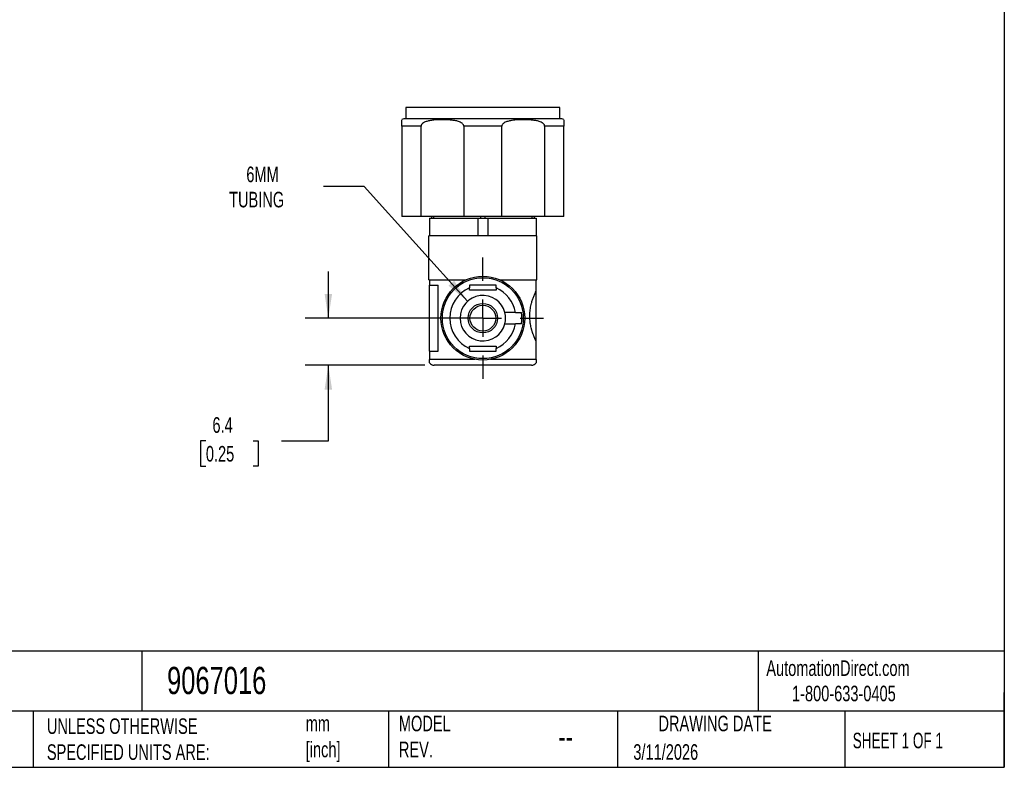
# Model space of a CAD drawing. Header units: millimetres. Extents: x 6 to 273, y 6 to 210.
# Tile 2 of 3: x 139 to 273, y 6 to 108. Entities that reach past the tile are written whole.
import ezdxf

# ---------------------------------------------------------------- set-up
doc = ezdxf.new("R2010")
doc.units = ezdxf.units.MM
doc.linetypes.add('SLD-Center', pattern=[19.05, 15.24, -1.27, 1.27, -1.27])
doc.linetypes.add('SLD-Solid', pattern=[0])
doc.layers.add('CENTER', color=40, linetype='SLD-Center')
doc.layers.add('DIMENSIONS', color=140, linetype='SLD-Solid', lineweight=25)
doc.layers.add('TEXT', color=140, linetype='SLD-Solid', lineweight=25)
doc.styles.add('SLDTEXTSTYLE0', font='TXT', dxfattribs={"width": 0.7})
doc.styles.add('SLDTEXTSTYLE1', font='TXT', dxfattribs={"width": 0.65})
doc.dimstyles.new('SLDDIMSTYLE2', dxfattribs={"dimtxt": 2.158008, "dimasz": 3.302, "dimexe": 0, "dimexo": 0.0625, "dimgap": 0.539502, "dimtad": 0, "dimtih": 1, "dimtoh": 1, "dimdec": 1, "dimrnd": 1e-09, "dimzin": 12, "dimdsep": 46, "dimtxsty": 'SLDTEXTSTYLE0', "dimsah": 1, "dimcen": 0.09, "dimadec": 0, "dimazin": 3, "dimtfac": 1, "dimtdec": 1, "dimtmove": 0, "dimatfit": 0, "dimfxl": 0, "dimfrac": 2, "dimtolj": 1, "dimtzin": 12, "dimarcsym": 0})
doc.dimstyles.new('SLDDIMSTYLE5', dxfattribs={"dimtxt": 2.158008, "dimasz": 3.302, "dimexe": 0, "dimexo": 0.0625, "dimgap": 0.539502, "dimtad": 0, "dimtih": 1, "dimtoh": 1, "dimdec": 1, "dimrnd": 1e-09, "dimzin": 12, "dimdsep": 46, "dimtxsty": 'SLDTEXTSTYLE0', "dimsah": 1, "dimcen": 0, "dimadec": 0, "dimazin": 3, "dimtfac": 1, "dimtdec": 1, "dimtofl": 0, "dimtmove": 0, "dimatfit": 3, "dimfxl": 0, "dimfrac": 2, "dimtolj": 1, "dimtzin": 12, "dimarcsym": 0})

# ---------------------------------------------------------------- blocks, each defined once
blk = doc.blocks.new('_D_5')
at = {"layer": 'DIMENSIONS'}
for p, q in [((181.14, 67.39), (181.14, 73.74)), ((200.88, 67.39), (177.97, 67.39)), ((194.28, 60.99), (177.97, 60.99)), ((181.14, 50.72), (181.14, 60.99)), ((164.49, 50.72), (163.76, 50.72)), ((163.76, 50.72), (163.76, 47.29)), ((170.9, 50.72), (171.62, 50.72)), ((171.62, 50.72), (171.62, 47.29)), ((174.79, 50.72), (181.14, 50.72)), ((163.76, 47.29), (164.49, 47.29)), ((171.62, 47.29), (170.9, 47.29))]:
    blk.add_line(p, q, dxfattribs=at)
for points in [[(181.14, 67.39), (181.65, 70.69), (180.63, 70.69)], [(181.14, 60.99), (180.63, 57.68), (181.65, 57.68)]]:
    blk.add_solid(points, dxfattribs=at)
at = {"layer": 'DIMENSIONS', "char_height": 2.117, "attachment_point": 1, "style": 'SLDTEXTSTYLE0'}
for s, insert in [('6.4', (165.38, 53.93)), ('0.25', (164.49, 50.02))]:
    blk.add_mtext(s, dxfattribs=dict(at, insert=insert))
blk = doc.blocks.new('_D_6')
at = {"layer": 'DIMENSIONS'}
for p, q in [((186.03, 85.26), (180.47, 85.26)), ((200.07, 69.69), (186.03, 85.26))]:
    blk.add_line(p, q, dxfattribs=at)
blk.add_solid([(200.07, 69.69), (198.24, 72.48), (197.48, 71.8)], dxfattribs=at)
at = {"layer": 'DIMENSIONS', "char_height": 2.117, "attachment_point": 1, "style": 'SLDTEXTSTYLE0'}
for s, insert in [('6MM', (169.99, 87.99)), ('TUBING', (167.65, 84.56))]:
    blk.add_mtext(s, dxfattribs=dict(at, insert=insert))
blk = doc.blocks.new('SW_CENTERMARKSYMBOL_2')
at = {"layer": 'CENTER', "color": 0}
for p, q in [((0, 5.08), (0, 8.24)), ((0, 0), (0, 2.54)), ((-5.08, 0), (-8.24, 0)), ((0, 0), (-2.54, 0)), ((0, 0), (0, -2.54)), ((0, 0), (2.54, 0)), ((5.08, 0), (8.24, 0)), ((0, -5.08), (0, -8.24))]:
    blk.add_line(p, q, dxfattribs=at)

msp = doc.modelspace()

# ---------------------------------------------------------------- linework, layer by layer
for p, q in [((191.67, 96), (191.67, 94.5)), ((202.15, 96), (191.67, 96)), ((212.63, 96), (202.15, 96)), ((212.63, 94.5), (212.63, 96)), ((202.15, 94.5), (191.65, 94.5)), ((212.65, 94.5), (202.15, 94.5)), ((193.74, 93.5), (191.15, 93.5)), ((191.15, 93.5), (191.15, 81.2)), ((193.74, 81.2), (193.74, 93.5)), ((204.74, 93.5), (199.55, 93.5)), ((199.55, 93.5), (199.55, 81.2)), ((204.74, 81.2), (204.74, 93.5)), ((213.15, 93.5), (210.55, 93.5)), ((210.55, 93.5), (210.55, 81.2)), ((213.15, 81.2), (213.15, 93.5)), ((193.74, 81.2), (191.15, 81.2)), ((199.55, 81.2), (193.74, 81.2)), ((194.9, 80.99), (194.9, 78.59)), ((194.9, 80.99), (201.45, 80.99)), ((195.15, 81.2), (195.15, 80.99)), ((195.47, 80.99), (195.47, 81.2)), ((204.74, 81.2), (199.55, 81.2)), ((201.45, 80.99), (201.45, 78.59)), ((201.45, 80.99), (202.84, 80.99)), ((201.82, 81.2), (201.82, 80.99)), ((202.47, 80.99), (202.47, 81.2)), ((202.84, 80.99), (202.84, 78.59)), ((202.84, 80.99), (209.4, 80.99)), ((210.55, 81.2), (204.74, 81.2)), ((208.82, 81.2), (208.82, 80.99)), ((209.15, 80.99), (209.15, 81.2)), ((209.4, 80.99), (209.4, 78.59)), ((213.15, 81.2), (210.55, 81.2)), ((209.5, 78.59), (194.8, 78.59)), ((194.8, 75.59), (194.8, 78.59)), ((209.5, 75.59), (209.5, 78.59)), ((194.8, 72.59), (194.8, 75.59)), ((209.5, 72.59), (209.5, 75.59)), ((194.8, 72.59), (199.81, 72.59)), ((194.9, 72.59), (194.9, 71.89)), ((204.48, 72.59), (209.5, 72.59)), ((209.4, 71.13), (209.4, 72.59)), ((194.9, 71.89), (196.09, 71.89)), ((194.9, 62.89), (194.9, 71.89)), ((196.09, 62.89), (196.09, 71.89)), ((200.35, 71.19), (200.35, 71.51)), ((203.95, 71.19), (200.35, 71.19)), ((203.95, 71.51), (203.95, 71.19)), ((209.4, 64.24), (209.4, 71.13)), ((206.58, 68.14), (205.15, 68.14)), ((205.15, 66.64), (206.58, 66.64)), ((200.35, 63.59), (203.95, 63.59)), ((200.35, 63.26), (200.35, 63.59)), ((203.95, 63.59), (203.95, 63.26)), ((209.4, 61.79), (209.4, 64.24)), ((194.9, 62.89), (194.9, 61.79)), ((194.9, 62.89), (196.09, 62.89)), ((201.08, 61.79), (194.9, 61.79)), ((209.4, 61.79), (203.21, 61.79)), ((208.75, 60.99), (195.55, 60.99))]:
    msp.add_line(p, q)
for radius in [5.7, 5.5, 2, 1.75]:
    msp.add_circle((202.15, 67.39), radius)
for centre, radius, start, end in [((191.65, 93.5), 1, 90, 119.9907), ((212.65, 93.5), 1, 59.9907, 90), ((202.15, 67.39), 4.5, 113.5782, 246.4218), ((202.15, 67.39), 4.5, 9.5941, 66.4218), ((202.15, 67.39), 3.1, 14.0008, 345.9992), ((202.15, 67.39), 3.1, 345.9992, 14.0008), ((202.15, 67.39), 5.3, 351.8648, 8.1352), ((202.15, 67.39), 4.5, 293.5782, 350.4059), ((195.55, 61.79), 0.8, 215.6497, 270), ((208.75, 61.79), 0.8, 270, 324.3274)]:
    msp.add_arc(centre, radius, start, end)
for points, knots in [([(191.15, 93.5), (191.15, 93.53), (191.15, 93.61), (191.15, 93.74), (191.15, 93.87), (191.15, 93.98), (191.15, 94.12), (191.15, 94.23), (191.15, 94.31), (191.15, 94.35), (191.15, 94.37), (191.15, 94.36), (191.15, 94.36)], [0, 0, 0, 0, 0.031332, 0.0627966, 0.1253593, 0.1878335, 0.2499905, 0.4359121, 0.6222408, 0.8082128, 0.994473, 1, 1, 1, 1]), ([(199.55, 93.5), (199.55, 93.53), (199.54, 93.57), (199.52, 93.65), (199.5, 93.69), (199.43, 93.78), (199.38, 93.83), (199.24, 93.93), (199.16, 93.98), (199, 94.06), (198.91, 94.09), (198.67, 94.17), (198.51, 94.21), (198.19, 94.26), (198.03, 94.29), (197.71, 94.32), (197.55, 94.33), (197.22, 94.35), (197.06, 94.36), (196.72, 94.36), (196.55, 94.36), (196.2, 94.36), (196.03, 94.35), (195.62, 94.32), (195.38, 94.3), (194.98, 94.24), (194.82, 94.21), (194.5, 94.13), (194.35, 94.08), (194.11, 93.97), (194.02, 93.92), (193.9, 93.82), (193.86, 93.78), (193.8, 93.69), (193.78, 93.66), (193.75, 93.58), (193.74, 93.54), (193.74, 93.5)], [0.000196, 0.000196, 0.000196, 0.000196, 0.112909, 0.112909, 0.250434, 0.250434, 0.480851, 0.480851, 0.794827, 0.794827, 1.108803, 1.108803, 1.677423, 1.677423, 2.246044, 2.246044, 2.814665, 2.814665, 3.383285, 3.383285, 3.992296, 3.992296, 4.601306, 4.601306, 5.435308, 5.435308, 6.012549, 6.012549, 6.579066, 6.579066, 6.913074, 6.913074, 7.103141, 7.103141, 7.238746, 7.238746, 7.36295, 7.36295, 7.36295, 7.36295]), ([(210.55, 93.5), (210.55, 93.53), (210.54, 93.57), (210.52, 93.65), (210.5, 93.69), (210.43, 93.78), (210.38, 93.83), (210.24, 93.93), (210.16, 93.98), (210, 94.06), (209.91, 94.09), (209.67, 94.17), (209.51, 94.21), (209.19, 94.26), (209.03, 94.29), (208.71, 94.32), (208.55, 94.33), (208.22, 94.35), (208.06, 94.36), (207.72, 94.36), (207.55, 94.36), (207.2, 94.36), (207.03, 94.35), (206.62, 94.32), (206.38, 94.3), (205.98, 94.24), (205.82, 94.21), (205.5, 94.13), (205.35, 94.08), (205.11, 93.97), (205.02, 93.92), (204.9, 93.82), (204.86, 93.78), (204.8, 93.69), (204.78, 93.66), (204.75, 93.58), (204.74, 93.54), (204.74, 93.5)], [0.000196, 0.000196, 0.000196, 0.000196, 0.112909, 0.112909, 0.250434, 0.250434, 0.480851, 0.480851, 0.794827, 0.794827, 1.108803, 1.108803, 1.677423, 1.677423, 2.246044, 2.246044, 2.814665, 2.814665, 3.383285, 3.383285, 3.992296, 3.992296, 4.601306, 4.601306, 5.435308, 5.435308, 6.012549, 6.012549, 6.579066, 6.579066, 6.913074, 6.913074, 7.103141, 7.103141, 7.238746, 7.238746, 7.36295, 7.36295, 7.36295, 7.36295]), ([(213.15, 94.36), (213.15, 94.36), (213.15, 94.35), (213.15, 94.29), (213.15, 94.19), (213.15, 94.09), (213.15, 93.98), (213.15, 93.87), (213.15, 93.75), (213.15, 93.61), (213.15, 93.53), (213.15, 93.5)], [0, 0, 0, 0, 0.245423, 0.496318, 0.62186, 0.747279, 0.81002, 0.873377, 0.936614, 0.968398, 1, 1, 1, 1]), ([(203.95, 71.89), (203.72, 71.89), (203.5, 71.89), (203.09, 71.89), (202.9, 71.89), (202.52, 71.89), (202.33, 71.89), (201.85, 71.89), (201.54, 71.89), (201.09, 71.89), (200.94, 71.89), (200.72, 71.89), (200.65, 71.89), (200.53, 71.89), (200.5, 71.89), (200.42, 71.89), (200.38, 71.89), (200.35, 71.89)], [12.56776, 12.56776, 12.56776, 12.56776, 13.24698, 13.24698, 13.814426, 13.814426, 14.381873, 14.381873, 15.282373, 15.282373, 15.732623, 15.732623, 15.957748, 15.957748, 16.070311, 16.070311, 16.182873, 16.182873, 16.182873, 16.182873]), ([(200.35, 71.89), (200.35, 71.82), (200.35, 71.76), (200.35, 71.64), (200.35, 71.57), (200.35, 71.51)], [1.4486776, 1.4486776, 1.4486776, 1.4486776, 1.6418328, 1.6418328, 1.8296216, 1.8296216, 1.8296216, 1.8296216]), ([(203.95, 71.51), (203.95, 71.53), (203.95, 71.55), (203.95, 71.6), (203.95, 71.62), (203.95, 71.72), (203.95, 71.81), (203.95, 71.89)], [1.8645079, 1.8645079, 1.8645079, 1.8645079, 1.929624, 1.929624, 1.9947401, 1.9947401, 2.2461605, 2.2461605, 2.2461605, 2.2461605]), ([(209.4, 64.24), (209.38, 64.27), (209.36, 64.32), (209.32, 64.4), (209.28, 64.5), (209.23, 64.6), (209.19, 64.7), (209.14, 64.82), (209.09, 64.94), (209.04, 65.07), (208.99, 65.2), (208.94, 65.34), (208.9, 65.48), (208.85, 65.63), (208.8, 65.79), (208.72, 66.08), (208.62, 66.55), (208.53, 67.23), (208.52, 67.97), (208.6, 68.72), (208.74, 69.37), (208.9, 69.91), (209.04, 70.29), (209.15, 70.58), (209.24, 70.79), (209.33, 70.98), (209.37, 71.08), (209.4, 71.13)], [0, 0, 0, 0, 0.021234, 0.042355, 0.063408, 0.084441, 0.105496, 0.126619, 0.147852, 0.169088, 0.190217, 0.21128, 0.232319, 0.253382, 0.274514, 0.295765, 0.371137, 0.446514, 0.531705, 0.617284, 0.702744, 0.769753, 0.836745, 0.877724, 0.918379, 0.959028, 1, 1, 1, 1]), ([(206.58, 68.14), (206.62, 68.14), (206.68, 68.14), (206.77, 68.14), (206.87, 68.14), (206.96, 68.14), (207.05, 68.14), (207.14, 68.14), (207.23, 68.14), (207.32, 68.14), (207.37, 68.14), (207.39, 68.14)], [0, 0, 0, 0, 0.102567, 0.20506, 0.30739, 0.409718, 0.512233, 0.629971, 0.747702, 0.873997, 1, 1, 1, 1]), ([(207.39, 66.64), (207.38, 66.64), (207.34, 66.64), (207.29, 66.64), (207.21, 66.64), (207.09, 66.64), (206.93, 66.64), (206.76, 66.64), (206.64, 66.64), (206.58, 66.64)], [0, 0, 0, 0, 0.084224, 0.16847, 0.25252, 0.435669, 0.618593, 0.809009, 1, 1, 1, 1]), ([(200.35, 63.26), (200.35, 63.24), (200.35, 63.22), (200.35, 63.17), (200.35, 63.15), (200.35, 63.05), (200.35, 62.97), (200.35, 62.89)], [1.8645079, 1.8645079, 1.8645079, 1.8645079, 1.929624, 1.929624, 1.9947401, 1.9947401, 2.2461605, 2.2461605, 2.2461605, 2.2461605]), ([(203.95, 62.89), (203.95, 62.95), (203.95, 63.01), (203.95, 63.14), (203.95, 63.2), (203.95, 63.26)], [1.4486776, 1.4486776, 1.4486776, 1.4486776, 1.6418328, 1.6418328, 1.8296216, 1.8296216, 1.8296216, 1.8296216]), ([(194.9, 61.32), (194.9, 61.32), (194.9, 61.31), (194.9, 61.33), (194.9, 61.38), (194.9, 61.47), (194.9, 61.58), (194.9, 61.67), (194.9, 61.73), (194.9, 61.77), (194.9, 61.79)], [0, 0, 0, 0, 0.001416, 0.2507912, 0.4997594, 0.7477503, 0.8735075, 0.9366948, 0.9684111, 1, 1, 1, 1]), ([(200.35, 62.89), (200.57, 62.89), (200.79, 62.89), (201.21, 62.89), (201.39, 62.89), (201.77, 62.89), (201.96, 62.89), (202.45, 62.89), (202.75, 62.89), (203.2, 62.89), (203.35, 62.89), (203.57, 62.89), (203.65, 62.89), (203.76, 62.89), (203.8, 62.89), (203.87, 62.89), (203.91, 62.89), (203.95, 62.89)], [12.56776, 12.56776, 12.56776, 12.56776, 13.24698, 13.24698, 13.814426, 13.814426, 14.381873, 14.381873, 15.282373, 15.282373, 15.732623, 15.732623, 15.957748, 15.957748, 16.070311, 16.070311, 16.182873, 16.182873, 16.182873, 16.182873]), ([(209.4, 61.79), (209.4, 61.77), (209.4, 61.73), (209.4, 61.67), (209.4, 61.58), (209.4, 61.47), (209.4, 61.38), (209.4, 61.33), (209.4, 61.32), (209.4, 61.32)], [0, 0, 0, 0, 0.031744, 0.06349, 0.126699, 0.252509, 0.50297, 0.751884, 1, 1, 1, 1])]:
    msp.add_open_spline(points, degree=3, knots=knots)
at = {"layer": 'TEXT'}
for p, q in [((273.05, 209.55), (273.05, 6.35)), ((273.05, 22.13), (6.35, 22.13)), ((155.76, 22.13), (155.76, 13.97)), ((239.58, 22.13), (239.58, 13.97)), ((273.05, 6.35), (273.05, 16.51)), ((273.05, 13.97), (6.35, 13.97)), ((141, 13.97), (141, 6.35)), ((189.3, 13.97), (189.3, 6.35)), ((220.47, 13.97), (220.47, 6.35)), ((251.35, 13.97), (251.35, 6.35)), ((6.35, 6.35), (273.05, 6.35))]:
    msp.add_line(p, q, dxfattribs=at)

# ---------------------------------------------------------------- block references
at = {"layer": 'CENTER'}
msp.add_blockref('SW_CENTERMARKSYMBOL_2', (202.15, 67.39), dxfattribs=at)

# ---------------------------------------------------------------- texts
at = {"layer": 'TEXT'}
for s, insert, char_height, attachment_point, style in [('AutomationDirect.com', (240.69, 20.88), 2.1167, 1, 'SLDTEXTSTYLE0'), ('9067016', (159.21, 20), 3.704, 1, 'SLDTEXTSTYLE0'), ('1-800-633-0405', (244.19, 17.44), 2.1167, 1, 'SLDTEXTSTYLE0'), ('MODEL ^JREV.', (190.73, 13.36), 2.1167, 1, 'SLDTEXTSTYLE0'), ('DRAWING DATE', (233.73, 13.36), 2.1167, 2, 'SLDTEXTSTYLE0'), ('UNLESS OTHERWISE ^JSPECIFIED UNITS ARE:', (142.87, 13), 2.1167, 1, 'SLDTEXTSTYLE0'), ('mm^J[inch]', (178.06, 13.36), 2.117, 1, 'SLDTEXTSTYLE0'), ('SHEET 1 OF 1', (252.44, 11.05), 2.1167, 1, 'SLDTEXTSTYLE1'), ('--', (212.43, 12.08), 3.175, 1, 'SLDTEXTSTYLE0'), ('3/11/2026', (222.61, 9.49), 2.117, 1, 'SLDTEXTSTYLE0')]:
    msp.add_mtext(s, dxfattribs=dict(at, insert=insert, char_height=char_height, attachment_point=attachment_point, style=style))

# ---------------------------------------------------------------- dimensions: what is measured, and where the dimension line sits
at = {"layer": 'DIMENSIONS'}
dim = msp.add_radius_dim(center=(202.15, 67.39), mpoint=(200.07, 69.69), text='6MM\\PTUBING', dimstyle='SLDDIMSTYLE5', override={"dimpost": '<>'}, dxfattribs=at)
dim.commit()
dim.dimension.update_dxf_attribs({"geometry": '_D_6', "text_midpoint": (173.27, 85.26), "dimtype": 164})
dim = msp.add_linear_dim(base=(181.14, 67.39), p1=(195.55, 60.99), p2=(202.15, 67.39), angle=90, dimstyle='SLDDIMSTYLE2', dxfattribs=at)
dim.commit()
dim.dimension.update_dxf_attribs({"geometry": '_D_5', "text_midpoint": (181.14, 50.72), "dimtype": 160})

doc.saveas('drawing.dxf')
